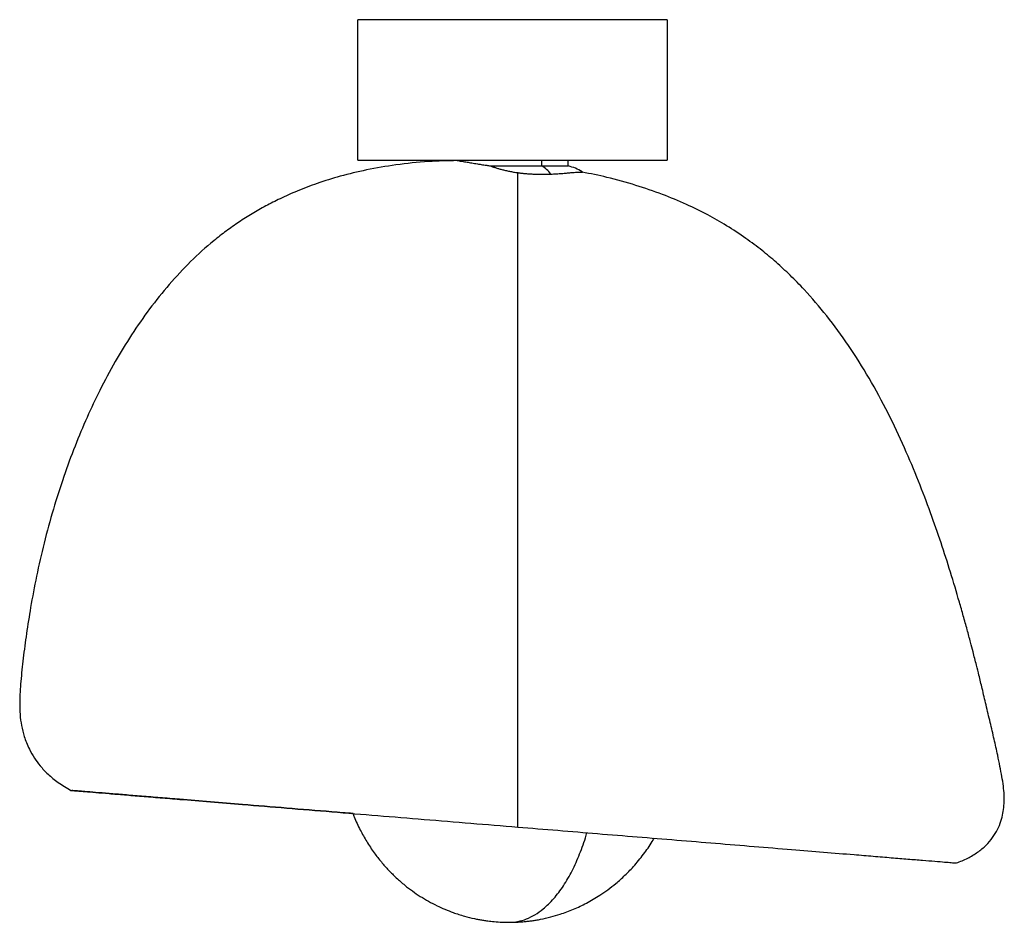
# Paper-space layout '_Izquierda' of a CAD drawing. Header units: millimetres. Extents: x -88 to 87, y -161 to 0.
import ezdxf

# ---------------------------------------------------------------- set-up
doc = ezdxf.new("R2010")
doc.units = ezdxf.units.MM

psp = doc.layouts.new('_Izquierda')

# ---------------------------------------------------------------- linework, layer by layer
at = {"color": 7, "linetype": 'Continuous', "lineweight": 25}
for p, q in [((-27.5, -25), (-27.5, 0)), ((27.5, 0), (27.5, -25)), ((5.17, -26), (5.17, -25)), ((9.9, -26), (9.9, -25))]:
    psp.add_line(p, q, dxfattribs=at)
for points, knots in [([(27.5, 0), (27.5, 0), (27.32, 0), (26.62, 0), (26.1, 0), (24.72, 0), (23.87, 0), (21.87, 0), (20.72, 0), (18.17, 0), (16.77, 0), (13.78, 0), (12.19, 0), (8.86, 0), (7.13, 0), (3.6, 0), (1.8, 0), (-1.8, 0), (-3.6, 0), (-7.13, 0), (-8.86, 0), (-12.19, 0), (-13.78, 0), (-16.77, 0), (-18.17, 0), (-20.72, 0), (-21.87, 0), (-23.87, 0), (-24.72, 0), (-26.1, 0), (-26.62, 0), (-27.32, 0), (-27.5, 0), (-27.5, 0)], [0, 0, 0, 0, 0.0625, 0.0625, 0.125, 0.125, 0.1875, 0.1875, 0.25, 0.25, 0.3125, 0.3125, 0.375, 0.375, 0.4375, 0.4375, 0.5, 0.5, 0.5625, 0.5625, 0.625, 0.625, 0.6875, 0.6875, 0.75, 0.75, 0.8125, 0.8125, 0.875, 0.875, 0.9375, 0.9375, 1, 1, 1, 1]), ([(-9.87, -25.07), (-11.57, -25.11), (-15.21, -25.19), (-20.59, -25.76), (-25.83, -26.65), (-30.51, -27.77), (-34.63, -29.05), (-38.19, -30.4), (-41.23, -31.76), (-43.89, -33.11), (-46.33, -34.5), (-48.68, -35.99), (-50.95, -37.6), (-53.88, -39.87), (-57.33, -42.98), (-61.12, -47.06), (-64.61, -51.42), (-67.81, -56.02), (-70.76, -60.87), (-73.38, -65.79), (-75.75, -70.81), (-77.89, -75.92), (-79.89, -81.36), (-81.73, -87.12), (-83.34, -93.03), (-84.69, -98.88), (-85.69, -104.25), (-86.45, -109.13), (-87.05, -113.5), (-87.47, -117.57), (-87.68, -120.9), (-87.64, -123.53), (-87.38, -125.58), (-86.97, -127.25), (-86.47, -128.65), (-85.89, -129.95), (-85.09, -131.34), (-83.98, -132.83), (-82.58, -134.31), (-80.75, -135.81), (-79.31, -136.66), (-78.54, -137.11)], [0, 0, 0, 0, 0.03247, 0.069494, 0.103315, 0.133949, 0.161398, 0.18566, 0.206741, 0.224947, 0.242656, 0.260371, 0.278088, 0.295803, 0.3312, 0.36663, 0.402158, 0.437804, 0.473575, 0.510693, 0.544295, 0.57954, 0.616444, 0.655035, 0.695053, 0.733553, 0.769698, 0.799514, 0.827727, 0.854054, 0.877667, 0.89158, 0.904206, 0.917029, 0.92435, 0.932634, 0.944101, 0.955044, 0.968011, 0.983002, 1, 1, 1, 1]), ([(-27.5, -25), (-27.5, -25), (-27.32, -25), (-26.62, -25), (-26.1, -25), (-24.72, -25), (-23.87, -25), (-21.87, -25), (-20.72, -25), (-18.17, -25), (-16.77, -25), (-13.78, -25), (-12.19, -25), (-8.86, -25), (-7.13, -25), (-3.6, -25), (-1.8, -25), (1.8, -25), (3.6, -25), (7.13, -25), (8.86, -25), (12.19, -25), (13.78, -25), (16.77, -25), (18.17, -25), (20.72, -25), (21.87, -25), (23.87, -25), (24.72, -25), (26.1, -25), (26.62, -25), (27.32, -25), (27.5, -25), (27.5, -25)], [0, 0, 0, 0, 0.0625, 0.0625, 0.125, 0.125, 0.1875, 0.1875, 0.25, 0.25, 0.3125, 0.3125, 0.375, 0.375, 0.4375, 0.4375, 0.5, 0.5, 0.5625, 0.5625, 0.625, 0.625, 0.6875, 0.6875, 0.75, 0.75, 0.8125, 0.8125, 0.875, 0.875, 0.9375, 0.9375, 1, 1, 1, 1]), ([(-9.87, -25.04), (-9.88, -25.04), (-9.89, -25.04), (-9.71, -25.07), (-9.39, -25.13), (-8.99, -25.19), (-8.57, -25.26), (-8.14, -25.33), (-7.7, -25.41), (-7.27, -25.48), (-6.78, -25.56), (-6.22, -25.65), (-5.5, -25.77), (-4.73, -25.89), (-4.16, -25.97), (-3.93, -26)], [0, 0, 0, 0, 0.061195, 0.180506, 0.295495, 0.372482, 0.450531, 0.529659, 0.582863, 0.639692, 0.700148, 0.764235, 0.83596, 0.934254, 1, 1, 1, 1]), ([(-3.93, -26), (-3.89, -26.02), (-3.81, -26.05), (-3.69, -26.1), (-3.56, -26.15), (-3.44, -26.19), (-3.31, -26.24), (-3.19, -26.28), (-2.93, -26.37), (-2.53, -26.49), (-1.93, -26.66), (-1.28, -26.82), (-0.7, -26.94), (-0.22, -27.03), (0.16, -27.1), (0.54, -27.16), (0.79, -27.2), (0.92, -27.21)], [0, 0, 0, 0, 0.040663, 0.07972, 0.117131, 0.152857, 0.18686, 0.219106, 0.249562, 0.379161, 0.499701, 0.626888, 0.749062, 0.812724, 0.875782, 0.938213, 1, 1, 1, 1]), ([(-3.93, -26), (-3.21, -26), (-2.44, -26), (-0.89, -26), (-0.09, -26), (1.49, -26), (2.27, -26), (3.78, -26), (4.5, -26), (5.17, -26)], [0, 0, 0, 0, 0.25, 0.25, 0.5, 0.5, 0.75, 0.75, 1, 1, 1, 1]), ([(5.17, -26), (5.62, -26), (6.5, -26), (7.62, -26), (8.55, -26), (9.26, -26), (9.71, -26), (9.91, -26), (9.88, -26), (9.87, -26)], [0, 0, 0, 0, 0.1587, 0.317399, 0.476099, 0.634799, 0.793498, 0.952198, 1, 1, 1, 1]), ([(12.4, -27.09), (12.39, -27.09), (11.65, -26.55), (10.77, -26.27), (9.9, -26)], [0, 0, 0, 0, 0.012852, 1, 1, 1, 1]), ([(0.92, -143.62), (0.92, -143.02), (0.92, -142.22), (0.92, -140.74), (0.92, -140.2), (0.92, -139.03), (0.92, -138.41), (0.92, -137.11), (0.92, -136.43), (0.92, -135.03), (0.92, -134.32), (0.92, -132.87), (0.92, -132.13), (0.92, -130.64), (0.92, -129.89), (0.92, -128.38), (0.92, -127.64), (0.92, -126.18), (0.92, -124.04), (0.92, -121.98), (0.92, -119.93), (0.92, -119.24), (0.92, -117.86), (0.92, -115.78), (0.92, -113.67), (0.92, -110.86), (0.92, -109.46), (0.92, -106.67), (0.92, -105.27), (0.92, -101.09), (0.92, -98.31), (0.92, -92.74), (0.92, -89.96), (0.92, -84.42), (0.92, -81.66), (0.92, -76.16), (0.92, -73.43), (0.92, -68.03), (0.92, -65.36), (0.92, -60.08), (0.92, -57.47), (0.92, -52.4), (0.92, -49.93), (0.92, -46.37), (0.92, -45.2), (0.92, -42.94), (0.92, -41.83), (0.92, -38.64), (0.92, -36.66), (0.92, -34.02), (0.92, -33.2), (0.92, -31.66), (0.92, -30.24), (0.92, -29.08), (0.92, -28.05), (0.92, -27.6), (0.92, -27.21)], [0, 0, 0, 0, 0.03125, 0.03125, 0.046875, 0.046875, 0.0625, 0.0625, 0.078125, 0.078125, 0.09375, 0.09375, 0.109375, 0.109375, 0.125, 0.125, 0.140625, 0.140625, 0.15625, 0.1875, 0.1875, 0.203125, 0.203125, 0.21875, 0.25, 0.25, 0.28125, 0.28125, 0.3125, 0.3125, 0.375, 0.375, 0.4375, 0.4375, 0.5, 0.5, 0.5625, 0.5625, 0.625, 0.625, 0.6875, 0.6875, 0.75, 0.75, 0.78125, 0.78125, 0.8125, 0.8125, 0.875, 0.875, 0.90625, 0.90625, 0.9375, 0.96875, 0.96875, 1, 1, 1, 1]), ([(0.92, -27.21), (1, -27.23), (1.17, -27.25), (1.42, -27.28), (1.68, -27.31), (1.94, -27.34), (2.2, -27.36), (2.62, -27.4), (3.23, -27.44), (3.98, -27.48), (4.73, -27.5), (5.36, -27.5), (5.9, -27.49), (6.36, -27.48), (6.65, -27.47), (6.8, -27.47)], [0, 0, 0, 0, 0.040995, 0.082225, 0.123686, 0.16537, 0.20727, 0.249377, 0.372315, 0.499458, 0.621459, 0.748764, 0.829024, 0.912866, 1, 1, 1, 1]), ([(6.8, -27.47), (7.13, -27.45), (7.82, -27.42), (8.74, -27.35), (9.59, -27.28), (10.32, -27.21), (10.94, -27.16), (11.46, -27.13), (11.88, -27.11), (12.2, -27.11), (12.37, -27.1), (12.42, -27.1), (12.4, -27.09), (12.4, -27.09)], [0, 0, 0, 0, 0.09526, 0.197622, 0.30238, 0.408614, 0.504756, 0.605586, 0.702717, 0.803338, 0.908302, 0.988619, 1, 1, 1, 1]), ([(78.93, -150.02), (79.61, -149.75), (80.92, -149.22), (82.69, -148.15), (84.19, -146.92), (85.38, -145.55), (86.26, -144.09), (86.85, -142.63), (87.21, -141.21), (87.42, -139.66), (87.45, -138.04), (87.29, -136.31), (87.01, -134.6), (86.66, -132.78), (86.2, -130.57), (85.62, -127.96), (84.92, -124.98), (84.21, -121.97), (83.55, -119.18), (82.98, -116.82), (82.54, -115.03), (82.18, -113.64), (81.83, -112.28), (81.39, -110.58), (80.81, -108.44), (80.15, -106.06), (79.18, -102.64), (77.89, -98.31), (76.19, -93.01), (74.31, -87.62), (72.17, -81.97), (69.68, -76.05), (66.78, -69.91), (63.49, -63.81), (59.85, -58.01), (55.99, -52.73), (52.47, -48.61), (49.41, -45.48), (46.91, -43.17), (44.29, -40.98), (41.36, -38.78), (38.14, -36.66), (34.6, -34.64), (30.81, -32.77), (26.55, -31), (21.83, -29.4), (17.06, -28.06), (13.84, -27.41), (12.37, -27.11)], [0, 0, 0, 0, 0.013656, 0.026568, 0.038723, 0.050082, 0.060698, 0.070596, 0.07976, 0.088168, 0.099966, 0.110188, 0.120882, 0.132524, 0.145134, 0.163392, 0.182768, 0.202777, 0.221673, 0.236864, 0.248433, 0.2564, 0.263911, 0.274911, 0.289484, 0.305573, 0.321495, 0.35642, 0.390648, 0.426182, 0.463948, 0.504374, 0.547151, 0.591774, 0.634922, 0.675953, 0.714728, 0.736895, 0.758249, 0.77885, 0.801325, 0.827197, 0.851359, 0.877895, 0.906808, 0.938096, 0.971734, 1, 1, 1, 1]), ([(-78.54, -137.11), (-78.54, -137.11), (-78.59, -137.11), (-78.41, -137.12), (-77.98, -137.16), (-77.19, -137.22), (-75.97, -137.32), (-74.21, -137.47), (-71.82, -137.66), (-69.06, -137.89), (-65.99, -138.14), (-62.69, -138.41), (-58.63, -138.74), (-53.75, -139.14), (-47.41, -139.66), (-40.21, -140.25), (-32.17, -140.91), (-24.01, -141.58), (-15.75, -142.26), (-7.43, -142.94), (-1.87, -143.4), (0.92, -143.62)], [0, 0, 0, 0, 0.000228, 0.031427, 0.062595, 0.093794, 0.125038, 0.166677, 0.208321, 0.24997, 0.291646, 0.333334, 0.375029, 0.437537, 0.500032, 0.583348, 0.66662, 0.750021, 0.833341, 0.91664, 1, 1, 1, 1]), ([(-28.37, -141.22), (-29.64, -141.12), (-33.63, -140.79), (-40.21, -140.25), (-47.43, -139.66), (-53.77, -139.14), (-58.66, -138.74), (-62.72, -138.41), (-66.01, -138.14), (-69.08, -137.89), (-71.84, -137.66), (-74.23, -137.46), (-75.99, -137.32), (-77.2, -137.22), (-78, -137.16), (-78.26, -137.13), (-78.39, -137.12)], [0, 0, 0, 0, 0.057281, 0.180951, 0.304591, 0.397496, 0.490256, 0.552013, 0.613753, 0.67555, 0.737352, 0.799142, 0.86091, 0.907272, 0.953632, 1, 1, 1, 1]), ([(-28.37, -141.22), (-28.31, -141.42), (-27.96, -142.43), (-27.15, -144.1), (-25.96, -146.24), (-24.7, -148.13), (-23.39, -149.82), (-22.08, -151.3), (-20.69, -152.68), (-18.84, -154.29), (-16.45, -156.01), (-13.56, -157.63), (-10.9, -158.75), (-8.66, -159.47), (-7.25, -159.82), (-6.42, -159.99), (-6.07, -160.06), (-5.72, -160.13), (-5.24, -160.21), (-4.53, -160.32), (-3.5, -160.44), (-2.13, -160.55), (-1.11, -160.57), (-0.56, -160.57)], [0, 0, 0, 0, 0.017133, 0.089089, 0.153457, 0.220739, 0.277476, 0.330706, 0.385022, 0.440341, 0.534458, 0.628713, 0.715044, 0.773872, 0.824362, 0.835189, 0.845318, 0.85476, 0.865761, 0.885683, 0.915053, 0.953337, 1, 1, 1, 1]), ([(-0.56, -160.57), (-0.05, -160.54), (0.96, -160.48), (2.48, -160.01), (3.99, -159.26), (5.63, -158.1), (7.35, -156.42), (9.07, -154.13), (10.62, -151.47), (11.95, -148.43), (12.8, -146.13), (13.14, -144.78), (13.17, -144.63)], [0, 0, 0, 0, 0.089665, 0.180926, 0.273418, 0.366738, 0.491661, 0.616218, 0.739336, 0.8607, 0.98435, 1, 1, 1, 1]), ([(0.92, -143.62), (3.29, -143.82), (8.03, -144.21), (15.12, -144.79), (22.18, -145.37), (29.18, -145.94), (36.12, -146.51), (42.96, -147.07), (49.38, -147.6), (55.33, -148.09), (60.17, -148.48), (64.17, -148.81), (67.39, -149.08), (70.34, -149.32), (72.96, -149.53), (75.16, -149.71), (76.89, -149.85), (78.09, -149.95), (78.81, -150.01), (78.89, -150.02), (78.93, -150.02)], [0, 0, 0, 0, 0.0715177, 0.1429794, 0.214493, 0.2860237, 0.3574609, 0.4289624, 0.5004656, 0.563043, 0.6255597, 0.6672352, 0.7089262, 0.750616, 0.7922927, 0.8339506, 0.8756063, 0.9172935, 0.9589969, 1, 1, 1, 1]), ([(-0.56, -160.57), (-0.05, -160.56), (0.82, -160.55), (1.94, -160.46), (2.78, -160.38), (3.49, -160.28), (4.21, -160.17), (5.31, -159.97), (6.75, -159.65), (8.71, -159.07), (10.86, -158.27), (13.21, -157.15), (15.24, -155.96), (16.96, -154.77), (18.47, -153.59), (20.08, -152.15), (21.82, -150.34), (23.48, -148.23), (24.62, -146.62), (25.11, -145.72), (25.16, -145.61)], [0, 0, 0, 0, 0.049058, 0.084553, 0.107864, 0.130304, 0.153789, 0.178326, 0.238063, 0.295188, 0.376003, 0.458187, 0.54622, 0.601708, 0.660537, 0.729832, 0.810121, 0.901736, 0.988507, 1, 1, 1, 1])]:
    psp.add_open_spline(points, degree=3, knots=knots, dxfattribs=at)
psp.add_open_spline([(6.8, -27.47), (6.32, -26.86), (5.77, -26.37), (5.17, -26)], degree=3, dxfattribs=at)

doc.saveas('drawing.dxf')
